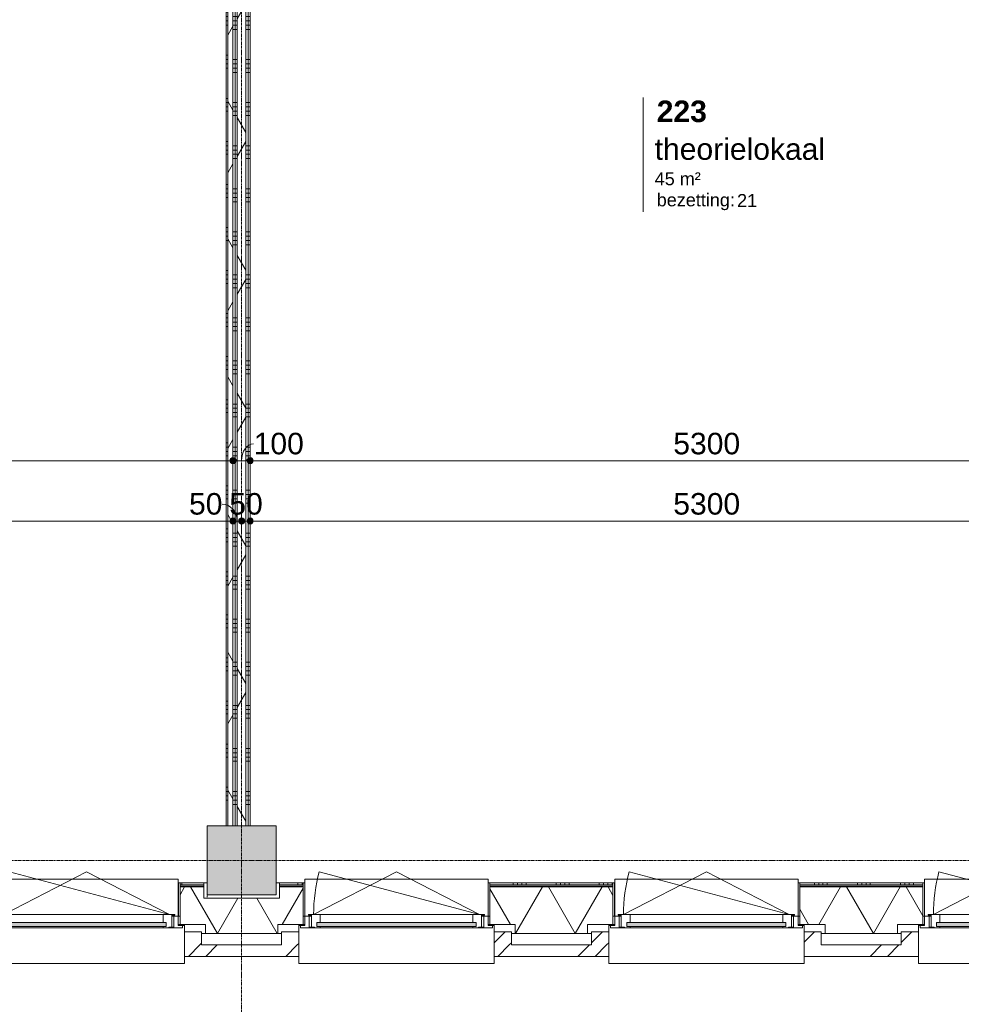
# Model space of a CAD drawing. Header units: millimetres. Extents: x 24475 to 74671, y -6152 to 32037.
# Tile 14 of 36: x 49271 to 54741, y 4564 to 10282. Entities that reach past the tile are written whole.
import ezdxf

# ---------------------------------------------------------------- set-up
doc = ezdxf.new("R2010")
doc.units = ezdxf.units.MM
doc.linetypes.add('Dash', pattern=[6.35, 3.175, -3.175])
doc.linetypes.add('stramien', pattern=[22.225, 12.7, -3.175, 3.175, -3.175])
doc.layers.add('00_Algemeen', color=7, linetype='Continuous', lineweight=9, true_color=0x00a600)
for name, color, linetype, lineweight in [('00_Algemeen-50', 7, 'Continuous', 9), ('05_Bouwplaatsvoorzieningen', 7, 'Continuous', 9), ('22_Metselwerk', 7, 'Continuous', 18), ('25_Metaalconstructiewerk', 7, 'Continuous', 9), ('30_Kozijnen-ramen-deuren', 7, 'Continuous', 9), ('42_Dekvloeren en vloersystemen', 7, 'Continuous', 9)]:
    doc.layers.add(name, color=color, linetype=linetype, lineweight=lineweight)
doc.styles.add('Arial_1', font='arial.ttf', dxfattribs={"height": 125})
doc.styles.add('Arial_4', font='arial.ttf', dxfattribs={"height": 1.5})
doc.styles.add('Arial_5', font='arial.ttf', dxfattribs={"height": 75})
doc.styles.add('Arial_B', font='arialbd.ttf', dxfattribs={"height": 125})
doc.dimstyles.new('00_AEE_maatvoering_2_5mm', dxfattribs={"dimscale": 304.8, "dimtxt": 127.532425, "dimasz": 0.459318, "dimexe": 0.246063, "dimexo": 0.0625, "dimgap": 0, "dimtad": 1, "dimdec": 0, "dimzin": 0, "dimdsep": 46, "dimtxsty": 'Arial_1', "dimblk1": 'DOTSMALL', "dimblk2": 'DOTSMALL', "dimsah": 1, "dimcen": 0.09, "dimdle": 0.246063, "dimazin": 0, "dimtfac": 1, "dimtdec": 4, "dimtix": 1, "dimtmove": 0, "dimatfit": 3, "dimfxl": 0.246063, "dimfxlon": 1, "dimtvp": 1, "dimtolj": 1, "dimtzin": 0, "dimarcsym": 2})
doc.dimstyles.new('00_AEE_maatvoering_2_5mm_1', dxfattribs={"dimscale": 304.8, "dimtxt": 127.532425, "dimasz": 0.459318, "dimexe": 0.246063, "dimexo": 0.0625, "dimgap": 0, "dimtad": 1, "dimdec": 0, "dimzin": 0, "dimdsep": 46, "dimtxsty": 'Arial_1', "dimblk1": 'DOTSMALL', "dimblk2": 'DOTSMALL', "dimsah": 1, "dimcen": 0.09, "dimdle": 0.246063, "dimazin": 0, "dimtfac": 1, "dimtdec": 4, "dimtix": 1, "dimtmove": 1, "dimatfit": 3, "dimfxl": 0.246063, "dimfxlon": 1, "dimtvp": 1, "dimtolj": 1, "dimtzin": 0, "dimarcsym": 2})
pattern_1 = [(360, (50509.98, 9550), (3e-13, 250), []), (360, (50509.98, 9525), (3e-13, 250), []), (360, (50509.98, 9500), (3e-13, 250), []), (360, (50509.98, 9475), (3e-13, 250), [])]
pattern_2 = [(60, (-3440.02, 0), (-346.4102, 200), []), (120, (-3440.02, 0), (-346.4102, -200), [])]
pattern_3 = [(45, (-3240.02, -2e-13), (-282.8427, 282.8427), []), (45, (-3140.02, -3e-13), (-282.8427, 282.8427), [])]

# ---------------------------------------------------------------- blocks, each defined once
blk = doc.blocks.new('Direct Shape - 2410-10368 v1 - IFC-model constructie _zonder onderbouw_ _MM21228_-1202395-02 tweede verdieping - D')
at = {"layer": '25_Metaalconstructiewerk'}
blk.add_hatch(color=256, dxfattribs=at).paths.add_polyline_path([(200, -200), (200, 200), (-200, 200), (-200, -200), (9.7, -200)])
for p, q in [((200, 200), (-200, 200)), ((-200, 200), (-200, -200)), ((200, -200), (200, 200)), ((-200, -200), (200, -200))]:
    blk.add_line(p, q, dxfattribs=at)
blk = doc.blocks.new('Direct Shape - NLRS_28_SC_TLB_kolom vierkant prefab_gen_AT_kolom vierkant_gen_lxb 400x400_800302-1202480-02 tweede verdieping - D')
blk.add_blockref('Direct Shape - 2410-10368 v1 - IFC-model constructie _zonder onderbouw_ _MM21228_-1202395-02 tweede verdieping - D', (0, 0))
blk = doc.blocks.new('2410-10368 v1 - IFC-model constructie _zonder onderbouw_ _MM21228__ifc-1-02 tweede verdieping - D')
at = {"layer": '25_Metaalconstructiewerk', "lineweight": 9}
blk.add_blockref('Direct Shape - NLRS_28_SC_TLB_kolom vierkant prefab_gen_AT_kolom vierkant_gen_lxb 400x400_800302-1202480-02 tweede verdieping - D', (54000, 5400), dxfattribs=at)
blk = doc.blocks.new('31_AEE_kozijnen_KA1_CS77 - AEE_CS 77_Raam merk A1-6832846-02 tweede verdieping - D')
at = {"layer": '30_Kozijnen-ramen-deuren', "true_color": 0xcccccc}
blk.add_hatch(color=254, dxfattribs=at).paths.add_polyline_path([(-443.9, -207.3), (-462.5, -207.3), (-462.5, -231.3), (462.5, -231.3), (462.5, -207.3), (414.1, -207.3)])
at = {"layer": '30_Kozijnen-ramen-deuren'}
for p, q in [((-481.5, -199.5), (-557.5, -199.5)), ((-557.5, -199.5), (-557.5, -212.3)), ((-557.5, -212.3), (-532.5, -212.3)), ((-532.5, -212.3), (-532.5, -267.5)), ((-506.5, -203.3), (-481.5, -203.3)), ((-506.5, -267.5), (-506.5, -203.3)), ((-494.5, -203.8), (-494.5, -272.5)), ((-476.5, -203.8), (-494.5, -203.8)), ((-481.5, -199.5), (-476.5, -199.5)), ((-481.5, -203.3), (-481.5, -199.5)), ((-476.5, -203.3), (-481.5, -203.3)), ((-443.5, -199.5), (-476.5, -199.5)), ((-476.5, -199.5), (-476.5, -203.8)), ((-462.5, -231.3), (-462.5, -207.3)), ((-462.5, -231.3), (-462.5, -207.3)), ((-462.5, -207.3), (462.5, -207.3)), ((443.5, -199.5), (-443.5, -199.5)), ((-443.5, -207.3), (-443.5, -199.5)), ((443.5, -199.5), (443.5, -207.3)), ((476.5, -199.5), (443.5, -199.5)), ((462.5, -207.3), (462.5, -231.3)), ((462.5, -231.3), (462.5, -207.3)), ((476.5, -199.5), (481.5, -199.5)), ((476.5, -203.8), (476.5, -199.5)), ((481.5, -203.3), (476.5, -203.3)), ((494.5, -203.8), (476.5, -203.8)), ((481.5, -199.5), (481.5, -203.3)), ((557.5, -199.5), (481.5, -199.5)), ((481.5, -203.3), (506.5, -203.3)), ((494.5, -272.5), (494.5, -203.8)), ((506.5, -203.3), (506.5, -267.5)), ((532.5, -267.5), (532.5, -212.3)), ((532.5, -212.3), (557.5, -212.3)), ((557.5, -212.3), (557.5, -199.5)), ((-532.5, -267.5), (-506.5, -267.5)), ((-494.5, -272.5), (-511.5, -272.5)), ((-511.5, -272.5), (-511.5, -276.5)), ((-511.5, -276.5), (-443.5, -276.5)), ((-494.5, -267.5), (-506.5, -267.5)), ((-481.5, -276.5), (0, -525.7)), ((-481.5, -276.5), (448.7, -525.7)), ((462.5, -231.3), (-462.5, -231.3)), ((-443.5, -276.5), (-443.5, -231.3)), ((443.5, -276.5), (-443.5, -276.5)), ((0, -525.7), (481.5, -276.5)), ((443.5, -231.3), (443.5, -276.5)), ((443.5, -276.5), (511.5, -276.5)), ((506.5, -267.5), (494.5, -267.5)), ((511.5, -272.5), (494.5, -272.5)), ((506.5, -267.5), (532.5, -267.5)), ((511.5, -276.5), (511.5, -272.5))]:
    blk.add_line(p, q, dxfattribs=at)
blk.add_arc((-481.5, -276.5), 963, 345, 360, dxfattribs=at)
blk = doc.blocks.new('31_AEE_DAI_Dagkant_Interieur - Zonder Onderkant-V15-02 tweede verdieping - D')
at = {"layer": '05_Bouwplaatsvoorzieningen'}
for p, q in [((-533, -267.5), (-542.5, -267.5)), ((-533, -461.5), (-533, -267.5)), ((533, -267.5), (533, -461.5)), ((542.5, -267.5), (533, -267.5)), ((-542.5, -461.5), (-533, -461.5)), ((533, -461.5), (542.5, -461.5))]:
    blk.add_line(p, q, dxfattribs=at)
blk = doc.blocks.new('42_AEE_VE_vensterbank - Standaard-6843292-02 tweede verdieping - D')
at = {"layer": '05_Bouwplaatsvoorzieningen'}
for p, q in [((-532.5, -482.5), (-532.5, -267.5)), ((532.5, -267.5), (532.5, -482.5)), ((-532.5, -482.5), (532.5, -482.5))]:
    blk.add_line(p, q, dxfattribs=at)
blk = doc.blocks.new('31_AEE_DAI_Dagkant_Interieur - Zonder Onderkant-V18-02 tweede verdieping - D')
at = {"layer": '05_Bouwplaatsvoorzieningen'}
for p, q in [((-533, -267.5), (-542.5, -267.5)), ((-533, -461.5), (-533, -267.5)), ((533, -267.5), (533, -461.5)), ((542.5, -267.5), (533, -267.5)), ((-542.5, -461.5), (-533, -461.5)), ((533, -461.5), (542.5, -461.5))]:
    blk.add_line(p, q, dxfattribs=at)
blk = doc.blocks.new('31_AEE_DAI_Dagkant_Interieur - Zonder Onderkant-V19-02 tweede verdieping - D')
at = {"layer": '05_Bouwplaatsvoorzieningen'}
for p, q in [((-533, -267.5), (-542.5, -267.5)), ((-533, -461.5), (-533, -267.5)), ((533, -267.5), (533, -461.5)), ((542.5, -267.5), (533, -267.5)), ((-542.5, -461.5), (-533, -461.5)), ((533, -461.5), (542.5, -461.5))]:
    blk.add_line(p, q, dxfattribs=at)
blk = doc.blocks.new('31_AEE_DAI_Dagkant_Interieur - Zonder Onderkant-V20-02 tweede verdieping - D')
at = {"layer": '05_Bouwplaatsvoorzieningen'}
for p, q in [((-533, -267.5), (-542.5, -267.5)), ((-533, -461.5), (-533, -267.5)), ((533, -267.5), (533, -461.5)), ((542.5, -267.5), (533, -267.5)), ((-542.5, -461.5), (-533, -461.5)), ((533, -461.5), (542.5, -461.5))]:
    blk.add_line(p, q, dxfattribs=at)
blk = doc.blocks.new('21_AEE_WA_lekdorpel - 21_AEE_WA_lekdorpel-V53-02 tweede verdieping - D')
at = {"layer": '05_Bouwplaatsvoorzieningen'}
for p, q in [((-567.5, -34), (-567.5, 8)), ((-567.5, 8), (567.5, 8)), ((567.5, 8), (567.5, -34)), ((-567.5, -213), (-567.5, -176)), ((-567.5, -215), (-567.5, -213)), ((-532.5, -213), (-567.5, -213)), ((-532.5, -215), (-567.5, -215)), ((567.5, -213), (532.5, -213)), ((567.5, -215), (532.5, -215)), ((567.5, -176), (567.5, -213)), ((567.5, -213), (567.5, -215))]:
    blk.add_line(p, q, dxfattribs=at)
blk = doc.blocks.new('00_AEE_tag_ruimte_groot_2192_zonder PVE - Naam nummer oppervlak bezettingsgraad-5019603-02 tweede verdieping - D')
at = {"layer": '00_Algemeen', "color": 7}
for p, q in [((-8.06, 7.73), (-8.06, 3.23)), ((-8.06, 3.23), (-8.06, 0.65)), ((-8.06, 0.65), (-8.06, -2.44)), ((-8.06, -2.44), (-8.06, -5.54))]:
    blk.add_line(p, q, dxfattribs=at)
at = {"layer": '00_Algemeen', "color": 8, "true_color": 0x808080, "insert": (-6.49, -3.42), "char_height": 1.5, "width": 10.8228, "attachment_point": 1, "style": 'Arial_4'}
blk.add_mtext('bezetting:', dxfattribs=at)
blk = doc.blocks.new('DIMBLOCK19-02 tweede verdieping - D')
at = {"layer": '00_Algemeen-50', "transparency": 16777216}
h = blk.add_hatch(color=256, dxfattribs=at)
edge = h.paths.add_edge_path()
edge.add_arc((45210, 7720.7), 17.5, 0, 360)
h = blk.add_hatch(color=256, dxfattribs=at)
edge = h.paths.add_edge_path()
edge.add_arc((50510, 7720.7), 17.5, 0, 360)
for p, q in [((45210, 7720.7), (45210, 7795.7)), ((50510, 7720.7), (50510, 7795.7)), ((45210, 7720.7), (50510, 7720.7)), ((45210, 7720.7), (45210, 7645.7)), ((50510, 7720.7), (50510, 7645.7))]:
    blk.add_line(p, q, dxfattribs=at)
for centre in [(45210, 7720.7), (50510, 7720.7)]:
    blk.add_circle(centre, 17.5, dxfattribs=at)
at = {"layer": '00_Algemeen-50', "color": 0, "transparency": 16777216, "insert": (47667.7, 7883), "char_height": 125, "width": 461.471, "attachment_point": 1, "line_spacing_factor": 0.941778, "style": 'Arial_1'}
blk.add_mtext('5300', dxfattribs=at)
blk = doc.blocks.new('_DotSmall')
at = {"color": 0, "linetype": 'ByBlock', "const_width": 0.5}
blk.add_lwpolyline([(-0.0625, 0, 1), (0.0625, 0, 1)], format="xyb", close=True, dxfattribs=at)
blk = doc.blocks.new('DIMBLOCK20-02 tweede verdieping - D')
at = {"layer": '00_Algemeen-50', "transparency": 16777216}
h = blk.add_hatch(color=256, dxfattribs=at)
edge = h.paths.add_edge_path()
edge.add_arc((50510, 7720.7), 17.5, 0, 360)
h = blk.add_hatch(color=256, dxfattribs=at)
edge = h.paths.add_edge_path()
edge.add_arc((50610, 7720.7), 17.5, 0, 360)
for p, q in [((50510, 7720.7), (50510, 7795.7)), ((50610, 7720.7), (50610, 7795.7)), ((50510, 7720.7), (50610, 7720.7)), ((50510, 7720.7), (50510, 7645.7)), ((50610, 7720.7), (50610, 7645.7))]:
    blk.add_line(p, q, dxfattribs=at)
for centre in [(50510, 7720.7), (50610, 7720.7)]:
    blk.add_circle(centre, 17.5, dxfattribs=at)
blk.add_ellipse((50630.1, 7720.7), major_axis=(0, 98.1), ratio=0.714891, start_param=0, end_param=1.570796, dxfattribs=at)
at = {"layer": '00_Algemeen-50', "color": 0, "transparency": 16777216, "insert": (50630.1, 7883), "char_height": 125, "width": 346.103, "attachment_point": 1, "line_spacing_factor": 0.941778, "style": 'Arial_1'}
blk.add_mtext('100', dxfattribs=at)
blk = doc.blocks.new('DIMBLOCK21-02 tweede verdieping - D')
at = {"layer": '00_Algemeen-50', "transparency": 16777216}
h = blk.add_hatch(color=256, dxfattribs=at)
edge = h.paths.add_edge_path()
edge.add_arc((50610, 7720.7), 17.5, 0, 360)
h = blk.add_hatch(color=256, dxfattribs=at)
edge = h.paths.add_edge_path()
edge.add_arc((55910, 7720.7), 17.5, 0, 360)
for p, q in [((50610, 7720.7), (50610, 7795.7)), ((55910, 7720.7), (55910, 7795.7)), ((50610, 7720.7), (55910, 7720.7)), ((50610, 7720.7), (50610, 7645.7)), ((55910, 7720.7), (55910, 7645.7))]:
    blk.add_line(p, q, dxfattribs=at)
for centre in [(50610, 7720.7), (55910, 7720.7)]:
    blk.add_circle(centre, 17.5, dxfattribs=at)
at = {"layer": '00_Algemeen-50', "color": 0, "transparency": 16777216, "insert": (53067.7, 7883), "char_height": 125, "width": 461.471, "attachment_point": 1, "line_spacing_factor": 0.941778, "style": 'Arial_1'}
blk.add_mtext('5300', dxfattribs=at)
blk = doc.blocks.new('DIMBLOCK79-02 tweede verdieping - D')
at = {"layer": '00_Algemeen-50', "transparency": 16777216}
h = blk.add_hatch(color=256, dxfattribs=at)
edge = h.paths.add_edge_path()
edge.add_arc((45210, 7370.7), 17.5, 0, 360)
h = blk.add_hatch(color=256, dxfattribs=at)
edge = h.paths.add_edge_path()
edge.add_arc((50510, 7370.7), 17.5, 0, 360)
for p, q in [((45210, 7370.7), (45210, 7445.7)), ((50510, 7370.7), (50510, 7445.7)), ((45210, 7370.7), (50510, 7370.7)), ((45210, 7370.7), (45210, 7295.7)), ((50510, 7370.7), (50510, 7295.7))]:
    blk.add_line(p, q, dxfattribs=at)
for centre in [(45210, 7370.7), (50510, 7370.7)]:
    blk.add_circle(centre, 17.5, dxfattribs=at)
at = {"layer": '00_Algemeen-50', "color": 0, "transparency": 16777216, "insert": (47667.7, 7533), "char_height": 125, "width": 461.471, "attachment_point": 1, "line_spacing_factor": 0.941778, "style": 'Arial_1'}
blk.add_mtext('5300', dxfattribs=at)
blk = doc.blocks.new('DIMBLOCK80-02 tweede verdieping - D')
at = {"layer": '00_Algemeen-50', "transparency": 16777216}
h = blk.add_hatch(color=256, dxfattribs=at)
edge = h.paths.add_edge_path()
edge.add_arc((50510, 7370.7), 17.5, 0, 360)
h = blk.add_hatch(color=256, dxfattribs=at)
edge = h.paths.add_edge_path()
edge.add_arc((50560, 7370.7), 17.5, 0, 360)
for p, q in [((50510, 7370.7), (50510, 7445.7)), ((50560, 7370.7), (50560, 7445.7)), ((50510, 7370.7), (50560, 7370.7)), ((50510, 7370.7), (50510, 7295.7)), ((50560, 7370.7), (50560, 7295.7))]:
    blk.add_line(p, q, dxfattribs=at)
for centre in [(50510, 7370.7), (50560, 7370.7)]:
    blk.add_circle(centre, 17.5, dxfattribs=at)
blk.add_ellipse((50446.8, 7370.7), major_axis=(0, 98.1), ratio=0.89851, start_param=4.712389, end_param=6.283185, dxfattribs=at)
at = {"layer": '00_Algemeen-50', "color": 0, "transparency": 16777216, "insert": (50254.6, 7533), "char_height": 125, "width": 230.736, "attachment_point": 1, "line_spacing_factor": 0.941778, "style": 'Arial_1'}
blk.add_mtext('50', dxfattribs=at)
blk = doc.blocks.new('DIMBLOCK81-02 tweede verdieping - D')
at = {"layer": '00_Algemeen-50', "transparency": 16777216}
h = blk.add_hatch(color=256, dxfattribs=at)
edge = h.paths.add_edge_path()
edge.add_arc((50560, 7370.7), 17.5, 0, 360)
h = blk.add_hatch(color=256, dxfattribs=at)
edge = h.paths.add_edge_path()
edge.add_arc((50610, 7370.7), 17.5, 0, 360)
for p, q in [((50560, 7370.7), (50560, 7445.7)), ((50610, 7370.7), (50610, 7445.7)), ((50560, 7370.7), (50610, 7370.7)), ((50560, 7370.7), (50560, 7295.7)), ((50610, 7370.7), (50610, 7295.7))]:
    blk.add_line(p, q, dxfattribs=at)
for centre in [(50560, 7370.7), (50610, 7370.7)]:
    blk.add_circle(centre, 17.5, dxfattribs=at)
at = {"layer": '00_Algemeen-50', "color": 0, "transparency": 16777216, "insert": (50488.8, 7533), "char_height": 125, "width": 230.736, "attachment_point": 1, "line_spacing_factor": 0.941778, "style": 'Arial_1'}
blk.add_mtext('50', dxfattribs=at)
blk = doc.blocks.new('DIMBLOCK82-02 tweede verdieping - D')
at = {"layer": '00_Algemeen-50', "transparency": 16777216}
h = blk.add_hatch(color=256, dxfattribs=at)
edge = h.paths.add_edge_path()
edge.add_arc((50610, 7370.7), 17.5, 0, 360)
h = blk.add_hatch(color=256, dxfattribs=at)
edge = h.paths.add_edge_path()
edge.add_arc((55910, 7370.7), 17.5, 0, 360)
for p, q in [((50610, 7370.7), (50610, 7445.7)), ((55910, 7370.7), (55910, 7445.7)), ((50610, 7370.7), (55910, 7370.7)), ((50610, 7370.7), (50610, 7295.7)), ((55910, 7370.7), (55910, 7295.7))]:
    blk.add_line(p, q, dxfattribs=at)
for centre in [(50610, 7370.7), (55910, 7370.7)]:
    blk.add_circle(centre, 17.5, dxfattribs=at)
at = {"layer": '00_Algemeen-50', "color": 0, "transparency": 16777216, "insert": (53067.7, 7533), "char_height": 125, "width": 461.471, "attachment_point": 1, "line_spacing_factor": 0.941778, "style": 'Arial_1'}
blk.add_mtext('5300', dxfattribs=at)

msp = doc.modelspace()

# ---------------------------------------------------------------- hatches: boundary and pattern name
at = {"layer": '22_Metselwerk', "lineweight": 9}
h = msp.add_hatch(dxfattribs=at)
h.set_pattern_fill('FP_13', color=256, angle=60, style=0, pattern_type=2)
h.set_pattern_definition(pattern_2)
h.paths.add_polyline_path([(50510, 5600), (50510, 13725), (50480, 13725), (50480, 5600)])
h = msp.add_hatch(dxfattribs=at)
h.set_pattern_fill('FP_11', color=256, angle=60, style=0, pattern_type=2)
h.set_pattern_definition(pattern_2)
h.paths.add_polyline_path([(50585, 5600), (50585, 13725), (50535, 13725), (50535, 5600)])
h = msp.add_hatch(dxfattribs=at)
h.set_pattern_fill('FP_117', color=256, angle=90, style=0, pattern_type=2)
h.set_pattern_definition([(180, (50509.98, 9750), (-4e-13, -250), []), (180, (50509.98, 9775), (-4e-13, -250), []), (180, (50509.98, 9800), (-4e-13, -250), []), (180, (50509.98, 9825), (-4e-13, -250), [])])
h.paths.add_polyline_path([(50470, 5600), (50480, 5600), (50480, 13700), (50470, 13700), (50470, 9815.3)])
h = msp.add_hatch(dxfattribs=at)
h.set_pattern_fill('FP_17', color=256, angle=90, style=0, pattern_type=2)
h.set_pattern_definition(pattern_1)
h.paths.add_polyline_path([(50522.5, 5600), (50522.5, 13700), (50510, 13700), (50510, 5600)])
h = msp.add_hatch(dxfattribs=at)
h.set_pattern_fill('FP_17', color=256, angle=90, style=0, pattern_type=2)
h.set_pattern_definition(pattern_1)
h.paths.add_polyline_path([(50535, 5600), (50535, 13700), (50522.5, 13700), (50522.5, 5600)])
h = msp.add_hatch(dxfattribs=at)
h.set_pattern_fill('FP_17', color=256, angle=90, style=0, pattern_type=2)
h.set_pattern_definition(pattern_1)
h.paths.add_polyline_path([(50597.5, 5600), (50597.5, 13712.5), (50585, 13712.5), (50585, 5600)])
h = msp.add_hatch(dxfattribs=at)
h.set_pattern_fill('FP_17', color=256, angle=90, style=0, pattern_type=2)
h.set_pattern_definition(pattern_1)
h.paths.add_polyline_path([(50610, 5600), (50610, 13700), (50597.5, 13700), (50597.5, 5600)])
h = msp.add_hatch(dxfattribs=at)
h.set_pattern_fill('FP_65', color=256, angle=90, style=0, pattern_type=2)
h.set_pattern_definition([(90, (53637.23, 4975.5), (-250, -8e-13), []), (90, (53662.23, 4975.5), (-250, -8e-13), []), (90, (53687.23, 4975.5), (-250, -8e-13), []), (90, (53712.23, 4975.5), (-250, -8e-13), [])])
h.paths.add_polyline_path([(66540, 5257.5), (66540, 5270), (61580, 5270), (61580, 5257.5), (65027, 5257.5)])
h.paths.add_polyline_path([(61140, 5257.5), (61140, 5270), (61002.5, 5270), (61002.5, 5257.5), (61055.5, 5257.5)])
h.paths.add_polyline_path([(59731.7, 5257.5), (59917.5, 5257.5), (59917.5, 5270), (59202.5, 5270), (59202.5, 5257.5)])
h.paths.add_polyline_path([(58117.5, 5257.5), (58117.5, 5270), (57402.5, 5270), (57402.5, 5257.5), (57746, 5257.5)])
h.paths.add_polyline_path([(56180, 5257.5), (56317.5, 5257.5), (56317.5, 5270), (56180, 5270), (56180, 5268.9)])
h.paths.add_polyline_path([(54436.4, 5257.5), (54517.5, 5257.5), (54517.5, 5270), (53802.5, 5270), (53802.5, 5257.5)])
h.paths.add_polyline_path([(55602.5, 5257.5), (55740, 5257.5), (55740, 5270), (55602.5, 5270), (55602.5, 5268.9)])
h.paths.add_polyline_path([(52450.7, 5257.5), (52717.5, 5257.5), (52717.5, 5270), (52002.5, 5270), (52002.5, 5257.5)])
h.paths.add_polyline_path([(50340, 5257.5), (50340, 5270), (50202.5, 5270), (50202.5, 5257.5)])
h.paths.add_polyline_path([(50780, 5257.5), (50917.5, 5257.5), (50917.5, 5270), (50780, 5270), (50780, 5268.9)])
h.paths.add_polyline_path([(48402.5, 5257.5), (49117.5, 5257.5), (49117.5, 5270), (48402.5, 5270), (48402.5, 5268.9)])
h.paths.add_polyline_path([(47155.4, 5257.5), (47317.5, 5257.5), (47317.5, 5270), (46602.5, 5270), (46602.5, 5257.5)])
h.paths.add_polyline_path([(45380, 5257.5), (45517.5, 5257.5), (45517.5, 5270), (45380, 5270), (45380, 5268.9)])
h.paths.add_polyline_path([(44802.5, 5257.5), (44940, 5257.5), (44940, 5270), (44802.5, 5270), (44802.5, 5268.9)])
h.paths.add_polyline_path([(43717.5, 5257.5), (43717.5, 5270), (43002.5, 5270), (43002.5, 5257.5), (43184, 5257.5)])
h.paths.add_polyline_path([(41917.5, 5257.5), (41917.5, 5270), (39980, 5270), (39980, 5257.5), (41198.3, 5257.5)])
h = msp.add_hatch(dxfattribs=at)
h.set_pattern_fill('FP_66', color=256, angle=60, style=0, pattern_type=2)
h.set_pattern_definition([(60, (53537.23, 4975.5), (-259.8076, 150), []), (120, (53537.23, 4975.5), (-259.8076, -150), [])])
h.paths.add_polyline_path([(67184.5, 4975.5), (67184.5, 5245.5), (66980, 5245.5), (66980, 5180), (66540, 5180), (66540, 5245.5), (61580, 5245.5), (61580, 5180), (61140, 5180), (61140, 5245.5), (61002.5, 5245.5), (61002.5, 5027.5), (61150, 5027.5), (61150, 4975.5), (65027, 4975.5)])
h.paths.add_polyline_path([(59770, 4975.5), (59770, 5027.5), (59917.5, 5027.5), (59917.5, 5245.5), (59202.5, 5245.5), (59202.5, 5027.5), (59350, 5027.5), (59350, 4975.5), (59731.7, 4975.5)])
h.paths.add_polyline_path([(57746, 4975.5), (57970, 4975.5), (57970, 5027.5), (58117.5, 5027.5), (58117.5, 5245.5), (57402.5, 5245.5), (57402.5, 5027.5), (57550, 5027.5), (57550, 4975.5)])
h.paths.add_polyline_path([(56170, 4975.5), (56170, 5027.5), (56317.5, 5027.5), (56317.5, 5245.5), (56180, 5245.5), (56180, 5180), (55740, 5180), (55740, 5245.5), (55602.5, 5245.5), (55602.5, 5027.5), (55750, 5027.5), (55750, 4975.5), (55760.2, 4975.5)])
h.paths.add_polyline_path([(54370, 4975.5), (54370, 5027.5), (54517.5, 5027.5), (54517.5, 5245.5), (53802.5, 5245.5), (53802.5, 5027.5), (53950, 5027.5), (53950, 4975.5)])
h.paths.add_polyline_path([(52570, 4975.5), (52570, 5027.5), (52717.5, 5027.5), (52717.5, 5245.5), (52002.5, 5245.5), (52002.5, 5027.5), (52150, 5027.5), (52150, 4975.5), (52450.7, 4975.5)])
h.paths.add_polyline_path([(50465, 4975.5), (50770, 4975.5), (50770, 5027.5), (50917.5, 5027.5), (50917.5, 5245.5), (50780, 5245.5), (50780, 5180), (50340, 5180), (50340, 5245.5), (50202.5, 5245.5), (50202.5, 5027.5), (50350, 5027.5), (50350, 4975.5)])
h.paths.add_polyline_path([(48550, 4975.5), (48970, 4975.5), (48970, 5027.5), (49117.5, 5027.5), (49117.5, 5245.5), (48402.5, 5245.5), (48402.5, 5027.5), (48550, 5027.5)])
h.paths.add_polyline_path([(47170, 4975.5), (47170, 5027.5), (47317.5, 5027.5), (47317.5, 5245.5), (46602.5, 5245.5), (46602.5, 5027.5), (46750, 5027.5), (46750, 4975.5), (47155.4, 4975.5)])
h.paths.add_polyline_path([(45169.7, 4975.5), (45370, 4975.5), (45370, 5027.5), (45517.5, 5027.5), (45517.5, 5245.5), (45380, 5245.5), (45380, 5180), (44940, 5180), (44940, 5245.5), (44802.5, 5245.5), (44802.5, 5027.5), (44950, 5027.5), (44950, 4975.5)])
h.paths.add_polyline_path([(43150, 4975.5), (43570, 4975.5), (43570, 5027.5), (43717.5, 5027.5), (43717.5, 5245.5), (43002.5, 5245.5), (43002.5, 5027.5), (43150, 5027.5)])
h.paths.add_polyline_path([(41198.3, 4975.5), (41770, 4975.5), (41770, 5027.5), (41917.5, 5027.5), (41917.5, 5245.5), (39980, 5245.5), (39980, 5180), (39914.5, 5180), (39914.5, 4975.5), (40184.5, 4975.5)])
h = msp.add_hatch(dxfattribs=at)
h.set_pattern_fill('FP_67', color=256, style=0, pattern_type=2)
h.set_pattern_definition([(0, (53537.228, 4975.5), (8e-15, 25), [])])
h.paths.add_polyline_path([(66540, 5245.5), (66540, 5257.5), (61580, 5257.5), (61580, 5245.5), (65027, 5245.5)])
h.paths.add_polyline_path([(59917.5, 5245.5), (59917.5, 5257.5), (59202.5, 5257.5), (59202.5, 5245.5), (59731.7, 5245.5)])
h.paths.add_polyline_path([(61140, 5245.5), (61140, 5257.5), (61002.5, 5257.5), (61002.5, 5245.5), (61055.5, 5245.5)])
h.paths.add_polyline_path([(58117.5, 5245.5), (58117.5, 5257.5), (57402.5, 5257.5), (57402.5, 5245.5), (57746, 5245.5)])
h.paths.add_polyline_path([(56317.5, 5245.5), (56317.5, 5257.5), (56180, 5257.5), (56180, 5245.5)])
h.paths.add_polyline_path([(55602.5, 5245.5), (55740, 5245.5), (55740, 5257.5), (55602.5, 5257.5)])
h.paths.add_polyline_path([(54436.4, 5245.5), (54517.5, 5245.5), (54517.5, 5257.5), (53802.5, 5257.5), (53802.5, 5245.5)])
h.paths.add_polyline_path([(52717.5, 5245.5), (52717.5, 5257.5), (52002.5, 5257.5), (52002.5, 5245.5), (52450.7, 5245.5)])
h.paths.add_polyline_path([(50917.5, 5245.5), (50917.5, 5257.5), (50780, 5257.5), (50780, 5245.5)])
h.paths.add_polyline_path([(50340, 5245.5), (50340, 5257.5), (50202.5, 5257.5), (50202.5, 5245.5)])
h.paths.add_polyline_path([(49117.5, 5245.5), (49117.5, 5257.5), (48402.5, 5257.5), (48402.5, 5245.5), (48479.3, 5245.5)])
h.paths.add_polyline_path([(46602.5, 5245.5), (47317.5, 5245.5), (47317.5, 5257.5), (46602.5, 5257.5)])
h.paths.add_polyline_path([(44802.5, 5245.5), (44940, 5245.5), (44940, 5257.5), (44802.5, 5257.5)])
h.paths.add_polyline_path([(45380, 5245.5), (45517.5, 5245.5), (45517.5, 5257.5), (45380, 5257.5)])
h.paths.add_polyline_path([(43717.5, 5245.5), (43717.5, 5257.5), (43002.5, 5257.5), (43002.5, 5245.5), (43184, 5245.5)])
h.paths.add_polyline_path([(41917.5, 5245.5), (41917.5, 5257.5), (39980, 5257.5), (39980, 5245.5), (41198.3, 5245.5)])
h = msp.add_hatch(dxfattribs=at)
h.set_pattern_fill('FP_71', color=256, angle=45, style=0, pattern_type=2)
h.set_pattern_definition(pattern_3)
h.paths.add_polyline_path([(50227.5, 4908.5), (50327.5, 4908.5), (50327.5, 4984.5), (50227.5, 4984.5)])
h = msp.add_hatch(dxfattribs=at)
h.set_pattern_fill('FP_75', color=256, angle=45, style=0, pattern_type=2)
h.set_pattern_definition(pattern_3)
h.paths.add_polyline_path([(50892.5, 4908.5), (50892.5, 4984.5), (50792.5, 4984.5), (50792.5, 4908.5)])
h = msp.add_hatch(dxfattribs=at)
h.set_pattern_fill('FP_71', color=256, angle=45, style=0, pattern_type=2)
h.set_pattern_definition(pattern_3)
h.paths.add_polyline_path([(52127.5, 4908.5), (52127.5, 4984.5), (52027.5, 4984.5), (52027.5, 4908.5)])
h = msp.add_hatch(dxfattribs=at)
h.set_pattern_fill('FP_75', color=256, angle=45, style=0, pattern_type=2)
h.set_pattern_definition(pattern_3)
h.paths.add_polyline_path([(52692.5, 4908.5), (52692.5, 4984.5), (52592.5, 4984.5), (52592.5, 4908.5)])
h = msp.add_hatch(dxfattribs=at)
h.set_pattern_fill('FP_71', color=256, angle=45, style=0, pattern_type=2)
h.set_pattern_definition(pattern_3)
h.paths.add_polyline_path([(53827.5, 4908.5), (53927.5, 4908.5), (53927.5, 4984.5), (53827.5, 4984.5)])
h = msp.add_hatch(dxfattribs=at)
h.set_pattern_fill('FP_75', color=256, angle=45, style=0, pattern_type=2)
h.set_pattern_definition(pattern_3)
h.paths.add_polyline_path([(54492.5, 4908.5), (54492.5, 4984.5), (54392.5, 4984.5), (54392.5, 4908.5), (54436.4, 4908.5)])
h = msp.add_hatch(dxfattribs=at)
h.set_pattern_fill('FP_71', color=256, angle=45, style=0, pattern_type=2)
h.set_pattern_definition(pattern_3)
h.paths.add_polyline_path([(67317.5, 4842.5), (67317.5, 4908.5), (61027.5, 4908.5), (61027.5, 4842.5), (65027, 4842.5)])
h.paths.add_polyline_path([(59731.7, 4842.5), (59892.5, 4842.5), (59892.5, 4908.5), (59227.5, 4908.5), (59227.5, 4842.5)])
h.paths.add_polyline_path([(57427.5, 4842.5), (58092.5, 4842.5), (58092.5, 4908.5), (57427.5, 4908.5)])
h.paths.add_polyline_path([(55627.5, 4842.5), (56292.5, 4842.5), (56292.5, 4908.5), (55627.5, 4908.5)])
h.paths.add_polyline_path([(53827.5, 4842.5), (54492.5, 4842.5), (54492.5, 4908.5), (53827.5, 4908.5)])
h.paths.add_polyline_path([(52027.5, 4842.5), (52692.5, 4842.5), (52692.5, 4908.5), (52027.5, 4908.5)])
h.paths.add_polyline_path([(50227.5, 4842.5), (50892.5, 4842.5), (50892.5, 4908.5), (50227.5, 4908.5)])
h.paths.add_polyline_path([(49092.5, 4842.5), (49092.5, 4908.5), (48427.5, 4908.5), (48427.5, 4842.5), (48479.3, 4842.5)])
h.paths.add_polyline_path([(47292.5, 4842.5), (47292.5, 4908.5), (46627.5, 4908.5), (46627.5, 4842.5), (47155.4, 4842.5)])
h.paths.add_polyline_path([(44827.5, 4842.5), (45492.5, 4842.5), (45492.5, 4908.5), (44827.5, 4908.5)])
h.paths.add_polyline_path([(43692.5, 4842.5), (43692.5, 4908.5), (43027.5, 4908.5), (43027.5, 4842.5), (43184, 4842.5)])
h.paths.add_polyline_path([(41198.3, 4842.5), (41892.5, 4842.5), (41892.5, 4908.5), (40345, 4908.5), (40345, 4842.5)])

# ---------------------------------------------------------------- linework, layer by layer
at = {"layer": '00_Algemeen', "color": 150, "linetype": 'stramien', "true_color": 0x0080ff}
for p, q in [((50560, -4950.1), (50560, 31736.6)), ((74371.4, 5400), (25788, 5400))]:
    msp.add_line(p, q, dxfattribs=at)
at = {"layer": '00_Algemeen', "color": 7, "linetype": 'Dash'}
msp.add_line((50360, 5180), (50360, 5200), dxfattribs=at)
at = {"layer": '22_Metselwerk', "lineweight": 9}
for p, q in [((50480, 5600), (50480, 13725)), ((50510, 5600), (50510, 13725)), ((50470, 13700), (50470, 5600)), ((50522.5, 13700), (50522.5, 5600)), ((50597.5, 13712.5), (50597.5, 5600)), ((50610, 5600), (50610, 13700)), ((50470, 5600), (50535, 5600)), ((50585, 5600), (50610, 5600)), ((50340, 5270), (50202.5, 5270)), ((50202.5, 5270), (50202.5, 5245.5)), ((50340, 5245.5), (50340, 5270)), ((50917.5, 5270), (50780, 5270)), ((50780, 5270), (50780, 5245.5)), ((50917.5, 5245.5), (50917.5, 5270)), ((52717.5, 5270), (52002.5, 5270)), ((52002.5, 5270), (52002.5, 5245.5)), ((52717.5, 5245.5), (52717.5, 5270)), ((54517.5, 5270), (53802.5, 5270)), ((53802.5, 5270), (53802.5, 5245.5)), ((54517.5, 5245.5), (54517.5, 5270)), ((50202.5, 5257.5), (50340, 5257.5)), ((50780, 5257.5), (50917.5, 5257.5)), ((52002.5, 5257.5), (52717.5, 5257.5)), ((53802.5, 5257.5), (54517.5, 5257.5)), ((50202.5, 5027.5), (50192.5, 5027.5)), ((50327.5, 4984.5), (50227.5, 4984.5)), ((50227.5, 4984.5), (50227.5, 4842.5)), ((50327.5, 4908.5), (50327.5, 4984.5)), ((50350, 4975.5), (50327.5, 4975.5)), ((50792.5, 4975.5), (50770, 4975.5)), ((50892.5, 4984.5), (50792.5, 4984.5)), ((50792.5, 4984.5), (50792.5, 4908.5)), ((50892.5, 4908.5), (50892.5, 4984.5)), ((50927.5, 5027.5), (50917.5, 5027.5)), ((52002.5, 5027.5), (51992.5, 5027.5)), ((52127.5, 4984.5), (52027.5, 4984.5)), ((52027.5, 4984.5), (52027.5, 4842.5)), ((52127.5, 4908.5), (52127.5, 4984.5)), ((52150, 4975.5), (52127.5, 4975.5)), ((52592.5, 4975.5), (52570, 4975.5)), ((52692.5, 4984.5), (52592.5, 4984.5)), ((52592.5, 4984.5), (52592.5, 4908.5)), ((52692.5, 4908.5), (52692.5, 4984.5)), ((52727.5, 5027.5), (52717.5, 5027.5)), ((53802.5, 5027.5), (53792.5, 5027.5)), ((53927.5, 4984.5), (53827.5, 4984.5)), ((53827.5, 4984.5), (53827.5, 4842.5)), ((53927.5, 4908.5), (53927.5, 4984.5)), ((53950, 4975.5), (53927.5, 4975.5)), ((54392.5, 4975.5), (54370, 4975.5)), ((54492.5, 4984.5), (54392.5, 4984.5)), ((54392.5, 4984.5), (54392.5, 4908.5)), ((54492.5, 4908.5), (54492.5, 4984.5)), ((54527.5, 5027.5), (54517.5, 5027.5)), ((50792.5, 4908.5), (50327.5, 4908.5)), ((50892.5, 4842.5), (50892.5, 4908.5)), ((52592.5, 4908.5), (52127.5, 4908.5)), ((52692.5, 4842.5), (52692.5, 4908.5)), ((54392.5, 4908.5), (53927.5, 4908.5)), ((54492.5, 4842.5), (54492.5, 4908.5)), ((50227.5, 4842.5), (50892.5, 4842.5)), ((52027.5, 4842.5), (52692.5, 4842.5)), ((53827.5, 4842.5), (54492.5, 4842.5))]:
    msp.add_line(p, q, dxfattribs=at)
at = {"layer": '22_Metselwerk'}
for p, q in [((50535, 13725), (50535, 5600)), ((50585, 13725), (50585, 5600)), ((50535, 5600), (50585, 5600)), ((50202.5, 5245.5), (50202.5, 5027.5)), ((50202.5, 5245.5), (50340, 5245.5)), ((50340, 5180), (50340, 5245.5)), ((50780, 5245.5), (50780, 5180)), ((50780, 5245.5), (50917.5, 5245.5)), ((50917.5, 5027.5), (50917.5, 5245.5)), ((52002.5, 5245.5), (52002.5, 5027.5)), ((52002.5, 5245.5), (52717.5, 5245.5)), ((52717.5, 5027.5), (52717.5, 5245.5)), ((53802.5, 5245.5), (53802.5, 5027.5)), ((53802.5, 5245.5), (54517.5, 5245.5)), ((54517.5, 5027.5), (54517.5, 5245.5)), ((50780, 5180), (50340, 5180)), ((50202.5, 5027.5), (50350, 5027.5)), ((50350, 5027.5), (50350, 4975.5)), ((50350, 4975.5), (50770, 4975.5)), ((50770, 4975.5), (50770, 5027.5)), ((50770, 5027.5), (50917.5, 5027.5)), ((52002.5, 5027.5), (52150, 5027.5)), ((52150, 5027.5), (52150, 4975.5)), ((52150, 4975.5), (52570, 4975.5)), ((52570, 4975.5), (52570, 5027.5)), ((52570, 5027.5), (52717.5, 5027.5)), ((53802.5, 5027.5), (53950, 5027.5)), ((53950, 5027.5), (53950, 4975.5)), ((53950, 4975.5), (54370, 4975.5)), ((54370, 4975.5), (54370, 5027.5)), ((54370, 5027.5), (54517.5, 5027.5))]:
    msp.add_line(p, q, dxfattribs=at)
at = {"layer": '42_Dekvloeren en vloersystemen'}
for p, q in [((50340, 5270), (50360, 5270)), ((50760, 5270), (50780, 5270))]:
    msp.add_line(p, q, dxfattribs=at)

# ---------------------------------------------------------------- block references
at = {"lineweight": 5}
msp.add_blockref('2410-10368 v1 - IFC-model constructie _zonder onderbouw_ _MM21228__ifc-1-02 tweede verdieping - D', (-3440, 0), dxfattribs=at)
at = {"layer": '00_Algemeen', "color": 8, "true_color": 0x808080, "xscale": 49.99999999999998, "yscale": 49.99999999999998, "zscale": 49.99999999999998}
msp.add_blockref('00_AEE_tag_ruimte_groot_2192_zonder PVE - Naam nummer oppervlak bezettingsgraad-5019603-02 tweede verdieping - D', (53296, 9444.1), dxfattribs=at)
at = {"layer": '05_Bouwplaatsvoorzieningen', "rotation": 180}
for name, p in [('31_AEE_DAI_Dagkant_Interieur - Zonder Onderkant-V15-02 tweede verdieping - D', (49660, 4808.5)), ('42_AEE_VE_vensterbank - Standaard-6843292-02 tweede verdieping - D', (49660, 4808.5)), ('31_AEE_DAI_Dagkant_Interieur - Zonder Onderkant-V20-02 tweede verdieping - D', (51460, 4808.5)), ('42_AEE_VE_vensterbank - Standaard-6843292-02 tweede verdieping - D', (51460, 4808.5)), ('31_AEE_DAI_Dagkant_Interieur - Zonder Onderkant-V19-02 tweede verdieping - D', (53260, 4808.5)), ('42_AEE_VE_vensterbank - Standaard-6843292-02 tweede verdieping - D', (53260, 4808.5)), ('31_AEE_DAI_Dagkant_Interieur - Zonder Onderkant-V18-02 tweede verdieping - D', (55060, 4808.5)), ('42_AEE_VE_vensterbank - Standaard-6843292-02 tweede verdieping - D', (55060, 4808.5)), ('21_AEE_WA_lekdorpel - 21_AEE_WA_lekdorpel-V53-02 tweede verdieping - D', (49660, 4808.5)), ('21_AEE_WA_lekdorpel - 21_AEE_WA_lekdorpel-V53-02 tweede verdieping - D', (51460, 4808.5)), ('21_AEE_WA_lekdorpel - 21_AEE_WA_lekdorpel-V53-02 tweede verdieping - D', (53260, 4808.5)), ('21_AEE_WA_lekdorpel - 21_AEE_WA_lekdorpel-V53-02 tweede verdieping - D', (55060, 4808.5))]:
    msp.add_blockref(name, p, dxfattribs=at)
at = {"layer": '30_Kozijnen-ramen-deuren', "rotation": 180}
for p in [(49660, 4808.5), (51460, 4808.5), (53260, 4808.5), (55060, 4808.5)]:
    msp.add_blockref('31_AEE_kozijnen_KA1_CS77 - AEE_CS 77_Raam merk A1-6832846-02 tweede verdieping - D', p, dxfattribs=at)

# ---------------------------------------------------------------- texts
at = {"layer": '00_Algemeen', "color": 7, "char_height": 125, "attachment_point": 1}
for s, insert, width, style in [('223', (52971.6, 9812.5), 348.734, 'Arial_B'), ('theorielokaal', (52959.7, 9593.1), 1182.489, 'Arial_1')]:
    msp.add_mtext(s, dxfattribs=dict(at, insert=insert, width=width, style=style))
at = {"layer": '00_Algemeen', "color": 8, "true_color": 0x808080, "char_height": 75, "attachment_point": 1, "style": 'Arial_5'}
for s, insert, width in [('45 m²', (52959.7, 9395.7), 332.7), ('21', (53438.2, 9269.4), 144.304)]:
    msp.add_mtext(s, dxfattribs=dict(at, insert=insert, width=width))

# ---------------------------------------------------------------- dimensions: what is measured, and where the dimension line sits
at = {"layer": '00_Algemeen', "color": 7}
for base, p1, p2, override, picture, middle in [((50510, 7720.7), (45210, 7795.7), (50510, 7795.7), {"dimpost": '<>', "dimfxl": 5300}, 'DIMBLOCK19-02 tweede verdieping - D', (47860, 7784.6)), ((55910, 7720.7), (50610, 7795.7), (55910, 7795.7), {"dimpost": '<>', "dimfxl": 5300}, 'DIMBLOCK21-02 tweede verdieping - D', (53260, 7784.6)), ((50510, 7370.7), (45210, 7445.7), (50510, 7445.7), {"dimpost": '<>', "dimfxl": 5300}, 'DIMBLOCK79-02 tweede verdieping - D', (47860, 7434.6)), ((50610, 7370.7), (50560, 7445.7), (50610, 7445.7), {"dimpost": '<>', "dimfxl": 49.999999}, 'DIMBLOCK81-02 tweede verdieping - D', (50585, 7434.5)), ((55910, 7370.7), (50610, 7445.7), (55910, 7445.7), {"dimpost": '<>', "dimfxl": 5300}, 'DIMBLOCK82-02 tweede verdieping - D', (53260, 7434.6))]:
    dim = msp.add_linear_dim(base=base, p1=p1, p2=p2, dimstyle='00_AEE_maatvoering_2_5mm', override=override, dxfattribs=at)
    dim.commit()
    dim.dimension.update_dxf_attribs({"geometry": picture, "text_midpoint": middle})
for base, p1, p2, override, picture, middle in [((50610, 7720.7), (50510, 7795.7), (50610, 7795.7), {"dimpost": '<>', "dimfxl": 100}, 'DIMBLOCK20-02 tweede verdieping - D', (50803.2, 7799.7)), ((50560, 7370.7), (50510, 7445.7), (50560, 7445.7), {"dimpost": '<>', "dimfxl": 50.000001}, 'DIMBLOCK80-02 tweede verdieping - D', (50369.9, 7449.7))]:
    dim = msp.add_linear_dim(base=base, p1=p1, p2=p2, dimstyle='00_AEE_maatvoering_2_5mm_1', override=override, dxfattribs=at)
    dim.commit()
    dim.dimension.update_dxf_attribs({"geometry": picture, "text_midpoint": middle, "dimtype": 160})

doc.saveas('drawing.dxf')
